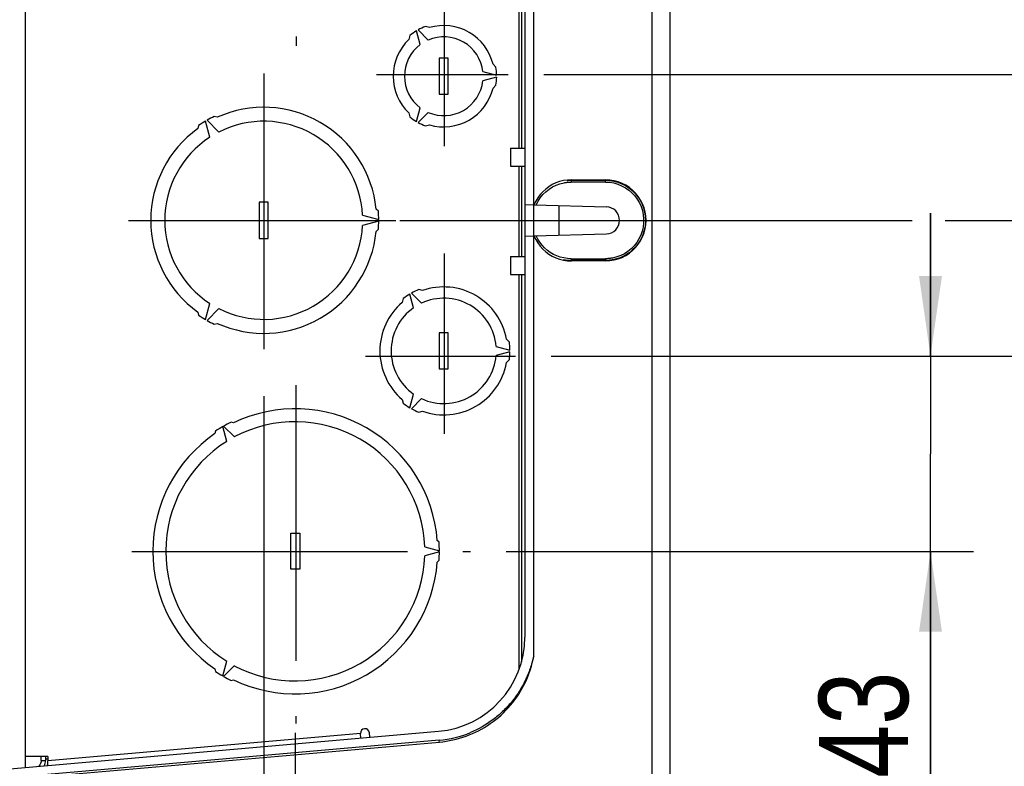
# Model space of a CAD drawing. Header units: inches. Extents: x 0 to 117, y 0 to 83.
# Tile 51 of 57: x 53.02 to 61.63, y 64.61 to 71.14. Entities that reach past the tile are written whole.
import ezdxf

# ---------------------------------------------------------------- set-up
doc = ezdxf.new("R2010")
doc.units = ezdxf.units.IN
doc.header["$LTSCALE"] = 6.431102
doc.header["$MEASUREMENT"] = 0
doc.linetypes.add('CENTER', pattern=[0.6, 0.375, -0.075, 0.075, -0.075])
doc.layers.get('0').update_dxf_attribs({"linetype": 'CONTINUOUS'})
doc.layers.add('DEFAULT_1', color=7, linetype='CENTER')
doc.styles.get("Standard").update_dxf_attribs({"font": 'txt', "width": 0.8})
doc.dimstyles.new('DIMSTYLE_1', dxfattribs={"dimtxt": 0.78125, "dimasz": 0.7, "dimexe": 0.18, "dimexo": 0.0625, "dimgap": 0.09, "dimtad": 1, "dimdec": 0, "dimzin": 4, "dimdsep": 46, "dimtxsty": 'STANDARD', "dimblk": '_FILLED', "dimblk1": '_FILLED', "dimblk2": '_FILLED', "dimcen": 0.09, "dimadec": 0, "dimazin": 0, "dimtfac": 1, "dimtdec": 0, "dimtofl": 0, "dimtmove": 0, "dimatfit": 3, "dimldrblk": '_FILLED', "dimfxl": 1, "dimtolj": 1, "dimtzin": 4, "dimarcsym": 0})
doc.dimstyles.new('DIMSTYLE_2', dxfattribs={"dimtxt": 0.78125, "dimasz": 0.7, "dimexe": 0.18, "dimexo": 0.0625, "dimgap": 0.09, "dimtad": 1, "dimdec": 3, "dimzin": 4, "dimdsep": 46, "dimtxsty": 'STANDARD', "dimblk": '_FILLED', "dimblk1": '_FILLED', "dimblk2": '_FILLED', "dimcen": 0.09, "dimadec": 0, "dimazin": 0, "dimtfac": 1, "dimtdec": 3, "dimtofl": 0, "dimtmove": 0, "dimatfit": 3, "dimldrblk": '_FILLED', "dimfxl": 1, "dimtolj": 1, "dimtzin": 4, "dimarcsym": 0})

# ---------------------------------------------------------------- blocks, each defined once
blk = doc.blocks.new('_FILLED')
at = {"color": 0, "linetype": 'BYBLOCK'}
blk.add_solid([(0, 0), (-1, 0.143), (-1, -0.143)], dxfattribs=at)
blk = doc.blocks.new('*D4')
at = {"color": 7, "linetype": 'CONTINUOUS'}
for p, q in [((55.1567, 67.8456), (55.1567, 62.2753)), ((55.4323, 64.9012), (55.4323, 62.2753)), ((55.1567, 62.6503), (53.9067, 62.6503)), ((53.9067, 62.6503), (55.2945, 62.6503)), ((58.8666, 62.6503), (55.2945, 62.6503)), ((55.4323, 62.6503), (58.8666, 62.6503))]:
    blk.add_line(p, q, dxfattribs=at)
at = {"color": 7, "linetype": 'CONTINUOUS', "xscale": 0.7, "yscale": 0.7, "zscale": 0.7}
blk.add_blockref('_FILLED', (55.1567, 62.6503), dxfattribs=at)
at = {"color": 7, "linetype": 'CONTINUOUS', "xscale": 0.7, "yscale": 0.7, "zscale": 0.7, "rotation": 180}
blk.add_blockref('_FILLED', (55.4323, 62.6503), dxfattribs=at)
at = {"color": 7, "linetype": 'CONTINUOUS', "insert": (58.2416, 63.6269), "char_height": 0.7812, "width": 0.625, "attachment_point": 1, "line_spacing_factor": 0.9}
blk.add_mtext('7', dxfattribs=at)
blk = doc.blocks.new('*D5')
at = {"color": 7, "linetype": 'CONTINUOUS'}
for p, q in [((64.7011, 72.446), (64.7011, 74.4851)), ((64.7011, 74.4851), (64.7011, 71.5521)), ((61.2727, 72.446), (65.0761, 72.446)), ((64.7011, 69.4081), (64.7011, 71.5521)), ((57.6076, 70.6581), (65.0761, 70.6581)), ((64.7011, 70.6581), (64.7011, 69.4081))]:
    blk.add_line(p, q, dxfattribs=at)
at = {"color": 7, "linetype": 'CONTINUOUS', "xscale": 0.7, "yscale": 0.7, "zscale": 0.7}
for p, rotation in [((64.7011, 72.446), 270), ((64.7011, 70.6581), 90)]:
    blk.add_blockref('_FILLED', p, dxfattribs=dict(at, rotation=rotation))
at = {"color": 7, "linetype": 'CONTINUOUS', "insert": (63.7246, 73.2351), "char_height": 0.78125, "width": 1.25, "attachment_point": 1, "rotation": 90, "line_spacing_factor": 0.9}
blk.add_mtext('45', dxfattribs=at)
blk = doc.blocks.new('*D6')
at = {"color": 7, "linetype": 'CONTINUOUS'}
for p, q in [((66.3889, 70.6581), (66.3889, 71.9081)), ((66.3889, 71.9081), (66.3889, 70.0186)), ((57.6076, 70.6581), (66.7639, 70.6581)), ((66.3889, 66.4918), (66.3889, 70.0186)), ((56.3478, 69.379), (60.8292, 69.379)), ((61.1184, 69.379), (66.7639, 69.379)), ((66.3889, 69.379), (66.3889, 66.4918))]:
    blk.add_line(p, q, dxfattribs=at)
at = {"color": 7, "linetype": 'CONTINUOUS', "xscale": 0.7, "yscale": 0.7, "zscale": 0.7}
for p, rotation in [((66.3889, 70.6581), 270), ((66.3889, 69.379), 90)]:
    blk.add_blockref('_FILLED', p, dxfattribs=dict(at, rotation=rotation))
at = {"color": 7, "linetype": 'CONTINUOUS', "insert": (65.4123, 67.7418), "char_height": 0.78125, "width": 1.25, "attachment_point": 3, "rotation": 90, "line_spacing_factor": 0.9}
blk.add_mtext('32', dxfattribs=at)
blk = doc.blocks.new('*D7')
at = {"color": 7, "linetype": 'CONTINUOUS'}
for p, q in [((63.5539, 69.379), (63.5539, 70.629)), ((63.5539, 70.629), (63.5539, 68.7865)), ((62.1592, 69.379), (63.9289, 69.379)), ((63.5539, 65.7189), (63.5539, 68.7865)), ((57.671, 68.1939), (63.9289, 68.1939)), ((63.5539, 68.1939), (63.5539, 65.7189))]:
    blk.add_line(p, q, dxfattribs=at)
at = {"color": 7, "linetype": 'CONTINUOUS', "xscale": 0.7, "yscale": 0.7, "zscale": 0.7}
for p, rotation in [((63.5539, 69.379), 270), ((63.5539, 68.1939), 90)]:
    blk.add_blockref('_FILLED', p, dxfattribs=dict(at, rotation=rotation))
at = {"color": 7, "linetype": 'CONTINUOUS', "insert": (62.5773, 66.9689), "char_height": 0.78125, "width": 1.25, "attachment_point": 3, "rotation": 90, "line_spacing_factor": 0.9}
blk.add_mtext('30', dxfattribs=at)
blk = doc.blocks.new('*D8')
at = {"color": 7, "linetype": 'CONTINUOUS'}
for p, q in [((60.9888, 68.1939), (60.9888, 69.4439)), ((60.9888, 69.4439), (60.9888, 67.3398)), ((57.671, 68.1939), (61.3638, 68.1939)), ((60.9888, 64.186), (60.9888, 67.3398)), ((57.2769, 66.4856), (61.3638, 66.4856)), ((60.9888, 66.4856), (60.9888, 64.186))]:
    blk.add_line(p, q, dxfattribs=at)
at = {"color": 7, "linetype": 'CONTINUOUS', "xscale": 0.7, "yscale": 0.7, "zscale": 0.7}
for p, rotation in [((60.9888, 68.1939), 270), ((60.9888, 66.4856), 90)]:
    blk.add_blockref('_FILLED', p, dxfattribs=dict(at, rotation=rotation))
at = {"color": 7, "linetype": 'CONTINUOUS', "insert": (60.0122, 65.436), "char_height": 0.78125, "width": 1.25, "attachment_point": 3, "rotation": 90, "line_spacing_factor": 0.9}
blk.add_mtext('43', dxfattribs=at)

msp = doc.modelspace()

# ---------------------------------------------------------------- linework, layer by layer
at = {"color": 7, "linetype": 'CONTINUOUS'}
for p, q in [((53.0701, 74.323), (53.0701, 64.5983)), ((57.3905, 70.0118), (57.3905, 73.4639)), ((57.411, 73.399), (57.411, 70.0118)), ((57.519, 65.5702), (57.519, 73.3512)), ((57.4402, 73.1831), (57.4402, 65.7383)), ((58.5536, 64.3728), (58.5536, 71.4006)), ((58.7083, 71.3898), (58.7083, 64.3728)), ((56.6064, 71.0666), (56.5718, 71.0759)), ((56.4354, 70.9972), (56.4262, 70.9626)), ((56.5257, 70.918), (56.4935, 71.0384)), ((56.5071, 71.0463), (56.5952, 70.9581)), ((56.7709, 70.7992), (56.6922, 70.7992)), ((56.6922, 70.7992), (56.6922, 70.4843)), ((56.7709, 70.4843), (56.7709, 70.7992)), ((57.1874, 70.7205), (57.1621, 70.7458)), ((57.0737, 70.6819), (57.1941, 70.6496)), ((57.1941, 70.6339), (57.0737, 70.6016)), ((57.1621, 70.5377), (57.1874, 70.563)), ((56.6922, 70.4843), (56.7709, 70.4843)), ((56.4935, 70.2451), (56.5257, 70.3655)), ((54.7504, 70.2827), (54.7235, 70.2899)), ((56.4262, 70.321), (56.4354, 70.2864)), ((56.5952, 70.3254), (56.5071, 70.2373)), ((54.5871, 70.2111), (54.5799, 70.1842)), ((54.6847, 70.1081), (54.6469, 70.2492)), ((54.6606, 70.2571), (54.7638, 70.1538)), ((56.5718, 70.2076), (56.6064, 70.2169)), ((57.315, 70.0118), (57.4402, 70.0118)), ((57.315, 70.0118), (57.315, 69.8544)), ((57.315, 69.8544), (57.4402, 69.8544)), ((57.3905, 69.067), (57.3905, 69.8544)), ((57.411, 69.8544), (57.411, 69.067)), ((57.651, 69.676), (57.6233, 69.6555)), ((57.6805, 69.6937), (57.651, 69.676)), ((57.712, 69.7087), (57.6805, 69.6937)), ((57.6824, 69.6738), (57.7142, 69.6894)), ((57.7445, 69.7203), (57.712, 69.7087)), ((57.7142, 69.6894), (57.7479, 69.7017)), ((57.7778, 69.7287), (57.7445, 69.7203)), ((57.7479, 69.7017), (57.7834, 69.7107)), ((57.8123, 69.7338), (57.7778, 69.7287)), ((57.7834, 69.7107), (57.7904, 69.712)), ((57.7904, 69.712), (57.7973, 69.7131)), ((57.7973, 69.7131), (57.8043, 69.714)), ((57.8043, 69.714), (57.8113, 69.7148)), ((57.8099, 69.7305), (57.8172, 69.7312)), ((57.8113, 69.7148), (57.8183, 69.7155)), ((57.8478, 69.7357), (57.8123, 69.7338)), ((57.8172, 69.7312), (57.8246, 69.7317)), ((57.8183, 69.7155), (57.8253, 69.716)), ((57.8246, 69.7317), (57.8319, 69.7321)), ((57.8253, 69.716), (57.8323, 69.7164)), ((57.8319, 69.7321), (57.8393, 69.7323)), ((57.8323, 69.7164), (57.8394, 69.7166)), ((57.8393, 69.7323), (57.8467, 69.7324)), ((57.8394, 69.7166), (57.8464, 69.7167)), ((57.8465, 69.7265), (57.8464, 69.7219)), ((57.8464, 69.7219), (57.8464, 69.7167)), ((58.1449, 69.7167), (57.8464, 69.7167)), ((57.8466, 69.73), (57.8465, 69.7284)), ((57.8465, 69.7284), (57.8465, 69.7265)), ((57.8467, 69.7324), (57.8466, 69.732)), ((57.8466, 69.732), (57.8466, 69.7312)), ((57.8466, 69.7312), (57.8466, 69.73)), ((57.8478, 69.7357), (57.8467, 69.7324)), ((57.8467, 69.7324), (58.1452, 69.7324)), ((57.8478, 69.7357), (58.1463, 69.7357)), ((58.1449, 69.7219), (58.145, 69.7265)), ((58.1449, 69.7167), (58.1449, 69.7219)), ((58.1449, 69.7167), (58.1824, 69.7144)), ((58.145, 69.7284), (58.1451, 69.73)), ((58.145, 69.7265), (58.145, 69.7284)), ((58.1451, 69.732), (58.1452, 69.7324)), ((58.1451, 69.7312), (58.1451, 69.732)), ((58.1451, 69.73), (58.1451, 69.7312)), ((58.1452, 69.7324), (58.1819, 69.7305)), ((58.1842, 69.7336), (58.1463, 69.7357)), ((58.1819, 69.7305), (58.2182, 69.7247)), ((58.1824, 69.7144), (58.2187, 69.7084)), ((58.2208, 69.7278), (58.1842, 69.7336)), ((58.2182, 69.7247), (58.2536, 69.7152)), ((58.2187, 69.7084), (58.2535, 69.6986)), ((58.2561, 69.7183), (58.2208, 69.7278)), ((58.2535, 69.6986), (58.2874, 69.6848)), ((58.2536, 69.7152), (58.2879, 69.7021)), ((58.2906, 69.705), (58.2561, 69.7183)), ((58.2874, 69.6848), (58.3199, 69.6673)), ((58.2879, 69.7021), (58.3207, 69.6854)), ((58.3238, 69.688), (58.2906, 69.705)), ((58.3207, 69.6854), (58.3515, 69.6654)), ((58.3547, 69.668), (58.3238, 69.688)), ((57.5743, 69.6066), (57.5538, 69.579)), ((57.5975, 69.6322), (57.5743, 69.6066)), ((57.5758, 69.5792), (57.5982, 69.6067)), ((57.6233, 69.6555), (57.5975, 69.6322)), ((57.5982, 69.6067), (57.6237, 69.6319)), ((57.6237, 69.6319), (57.6521, 69.6545)), ((57.6521, 69.6545), (57.6824, 69.6738)), ((58.3199, 69.6673), (58.35, 69.6466)), ((58.35, 69.6466), (58.3776, 69.6227)), ((58.3515, 69.6654), (58.38, 69.6423)), ((58.3833, 69.6447), (58.3547, 69.668)), ((58.3776, 69.6227), (58.4026, 69.5957)), ((58.38, 69.6423), (58.406, 69.6163)), ((58.4096, 69.6184), (58.3833, 69.6447)), ((58.4026, 69.5957), (58.4244, 69.5665)), ((58.406, 69.6163), (58.4291, 69.5877)), ((58.4328, 69.5898), (58.4096, 69.6184)), ((58.4529, 69.5589), (58.4328, 69.5898)), ((55.1961, 69.5394), (55.1174, 69.5394)), ((55.1174, 69.5394), (55.1174, 69.2244)), ((55.1961, 69.2244), (55.1961, 69.5394)), ((57.4418, 69.5192), (57.5205, 69.517)), ((57.5359, 69.5491), (57.5205, 69.517)), ((57.523, 69.517), (58.1537, 69.4995)), ((57.5538, 69.579), (57.5359, 69.5491)), ((57.5396, 69.5165), (57.5563, 69.5492)), ((57.5563, 69.5492), (57.5758, 69.5792)), ((57.7373, 69.511), (57.7373, 69.2518)), ((58.4244, 69.5665), (58.4428, 69.5351)), ((58.4291, 69.5877), (58.4491, 69.5569)), ((58.4428, 69.5351), (58.4578, 69.5015)), ((58.4491, 69.5569), (58.4658, 69.5242)), ((58.4698, 69.5257), (58.4529, 69.5589)), ((58.4658, 69.5242), (58.4789, 69.4899)), ((58.4831, 69.4913), (58.4698, 69.5257)), ((56.0217, 69.4276), (56.1628, 69.3898)), ((56.1597, 69.4607), (56.14, 69.4803)), ((58.4578, 69.5015), (58.469, 69.4669)), ((58.469, 69.4669), (58.4763, 69.4313)), ((58.4763, 69.4313), (58.4798, 69.3947)), ((58.4789, 69.4899), (58.4885, 69.4544)), ((58.4926, 69.4559), (58.4831, 69.4913)), ((58.4885, 69.4544), (58.4942, 69.4181)), ((58.4984, 69.4193), (58.4926, 69.4559)), ((58.4942, 69.4181), (58.4961, 69.3814)), ((58.5006, 69.3814), (58.4984, 69.4193)), ((56.1628, 69.374), (56.0217, 69.3362)), ((58.4793, 69.3584), (58.4748, 69.3223)), ((58.4798, 69.3947), (58.4793, 69.3584)), ((58.4946, 69.3491), (58.4902, 69.3171)), ((58.4926, 69.3069), (58.4984, 69.3436)), ((58.4961, 69.3814), (58.4946, 69.3491)), ((58.4984, 69.3436), (58.5006, 69.3814)), ((56.14, 69.2835), (56.1597, 69.3032)), ((57.4418, 69.2436), (57.5205, 69.2458)), ((57.5205, 69.2458), (57.5359, 69.2137)), ((57.523, 69.2459), (58.1537, 69.2634)), ((57.5545, 69.2169), (57.5396, 69.2463)), ((58.4542, 69.2522), (58.4383, 69.2194)), ((58.4663, 69.2865), (58.4542, 69.2522)), ((58.4726, 69.255), (58.4596, 69.2254)), ((58.4748, 69.3223), (58.4663, 69.2865)), ((58.4698, 69.2371), (58.4831, 69.2716)), ((58.4828, 69.2857), (58.4726, 69.255)), ((58.4902, 69.3171), (58.4828, 69.2857)), ((58.4831, 69.2716), (58.4926, 69.3069)), ((55.1174, 69.2244), (55.1961, 69.2244)), ((57.5359, 69.2137), (57.5538, 69.1839)), ((57.5538, 69.1839), (57.5743, 69.1562)), ((57.5717, 69.1895), (57.5545, 69.2169)), ((57.5911, 69.1642), (57.5717, 69.1895)), ((57.6131, 69.1407), (57.5911, 69.1642)), ((58.3962, 69.1595), (58.3705, 69.1336)), ((58.4188, 69.1882), (58.3962, 69.1595)), ((58.4257, 69.1705), (58.4051, 69.1455)), ((58.4096, 69.1444), (58.4328, 69.173)), ((58.4383, 69.2194), (58.4188, 69.1882)), ((58.4439, 69.1972), (58.4257, 69.1705)), ((58.4328, 69.173), (58.4529, 69.2039)), ((58.4596, 69.2254), (58.4439, 69.1972)), ((58.4529, 69.2039), (58.4698, 69.2371)), ((57.5743, 69.1562), (57.5975, 69.1307)), ((57.5975, 69.1307), (57.6233, 69.1073)), ((57.6373, 69.1194), (57.6131, 69.1407)), ((57.6233, 69.1073), (57.651, 69.0868)), ((57.6633, 69.1006), (57.6373, 69.1194)), ((57.651, 69.0868), (57.6805, 69.0691)), ((57.6909, 69.0845), (57.6633, 69.1006)), ((57.7202, 69.0709), (57.6909, 69.0845)), ((58.2788, 69.0741), (58.2444, 69.0614)), ((58.3112, 69.0903), (58.2788, 69.0741)), ((58.2906, 69.0579), (58.3238, 69.0748)), ((58.3309, 69.0836), (58.3027, 69.0678)), ((58.3419, 69.1102), (58.3112, 69.0903)), ((58.3238, 69.0748), (58.3547, 69.0949)), ((58.3575, 69.1019), (58.3309, 69.0836)), ((58.3705, 69.1336), (58.3419, 69.1102)), ((58.3547, 69.0949), (58.3833, 69.1181)), ((58.3823, 69.1226), (58.3575, 69.1019)), ((58.4051, 69.1455), (58.3823, 69.1226)), ((58.3833, 69.1181), (58.4096, 69.1444)), ((57.315, 69.067), (57.4402, 69.067)), ((57.315, 69.067), (57.315, 68.9095)), ((57.6805, 69.0691), (57.712, 69.0542)), ((57.712, 69.0542), (57.7445, 69.0425)), ((57.7505, 69.0602), (57.7202, 69.0709)), ((57.7445, 69.0425), (57.7778, 69.0341)), ((57.7815, 69.0526), (57.7505, 69.0602)), ((57.7778, 69.0341), (57.8123, 69.029)), ((57.8124, 69.0321), (57.7784, 69.0371)), ((57.8135, 69.0479), (57.7815, 69.0526)), ((57.8123, 69.029), (57.8478, 69.0271)), ((57.8467, 69.0304), (57.8124, 69.0321)), ((57.8464, 69.0462), (57.8135, 69.0479)), ((57.8464, 69.0462), (57.8464, 69.0409)), ((57.8464, 69.0462), (58.1449, 69.0462)), ((57.8464, 69.0409), (57.8465, 69.0363)), ((57.8465, 69.0363), (57.8465, 69.0344)), ((57.8465, 69.0344), (57.8466, 69.0328)), ((57.8466, 69.0328), (57.8466, 69.0316)), ((57.8466, 69.0316), (57.8466, 69.0308)), ((57.8466, 69.0308), (57.8467, 69.0304)), ((57.8467, 69.0304), (57.8478, 69.0271)), ((58.1452, 69.0304), (57.8467, 69.0304)), ((58.1463, 69.0271), (57.8478, 69.0271)), ((58.1449, 69.0409), (58.1449, 69.0462)), ((58.152, 69.0462), (58.1449, 69.0462)), ((58.145, 69.0363), (58.1449, 69.0409)), ((58.145, 69.0344), (58.145, 69.0363)), ((58.1451, 69.0328), (58.145, 69.0344)), ((58.1451, 69.0316), (58.1451, 69.0328)), ((58.1451, 69.0308), (58.1451, 69.0316)), ((58.1452, 69.0304), (58.1451, 69.0308)), ((58.1526, 69.0305), (58.1452, 69.0304)), ((58.1463, 69.0271), (58.1842, 69.0293)), ((58.159, 69.0465), (58.152, 69.0462)), ((58.1599, 69.0307), (58.1526, 69.0305)), ((58.166, 69.0468), (58.159, 69.0465)), ((58.1673, 69.0311), (58.1599, 69.0307)), ((58.1731, 69.0473), (58.166, 69.0468)), ((58.1746, 69.0317), (58.1673, 69.0311)), ((58.1801, 69.048), (58.1731, 69.0473)), ((58.182, 69.0324), (58.1746, 69.0317)), ((58.1871, 69.0488), (58.1801, 69.048)), ((58.1893, 69.0332), (58.182, 69.0324)), ((58.1842, 69.0293), (58.2208, 69.0351)), ((58.194, 69.0498), (58.1871, 69.0488)), ((58.1966, 69.0342), (58.1893, 69.0332)), ((58.201, 69.0509), (58.194, 69.0498)), ((58.2039, 69.0354), (58.1966, 69.0342)), ((58.2079, 69.0521), (58.201, 69.0509)), ((58.2111, 69.0367), (58.2039, 69.0354)), ((58.2444, 69.0614), (58.2079, 69.0521)), ((58.2426, 69.0442), (58.2111, 69.0367)), ((58.2208, 69.0351), (58.2561, 69.0445)), ((58.2732, 69.0546), (58.2426, 69.0442)), ((58.2561, 69.0445), (58.2906, 69.0579)), ((58.3027, 69.0678), (58.2732, 69.0546)), ((57.315, 68.9095), (57.4402, 68.9095)), ((57.3905, 65.4575), (57.3905, 68.9095)), ((57.411, 68.9095), (57.411, 65.5223)), ((56.4675, 68.6176), (56.4354, 68.7374)), ((56.449, 68.7453), (56.5367, 68.6576)), ((56.5456, 68.7674), (56.5131, 68.7761)), ((54.6469, 68.5146), (54.6847, 68.6557)), ((56.3767, 68.6974), (56.368, 68.6649)), ((54.5799, 68.5796), (54.5871, 68.5527)), ((54.7638, 68.61), (54.6606, 68.5067)), ((54.7235, 68.474), (54.7504, 68.4812)), ((56.7709, 68.3977), (56.6922, 68.3977)), ((56.6922, 68.3977), (56.6922, 68.0827)), ((56.7709, 68.0827), (56.7709, 68.3977)), ((57.3049, 68.3189), (57.2811, 68.3427)), ((57.1904, 68.2802), (57.3102, 68.2481)), ((57.3102, 68.2323), (57.1904, 68.2002)), ((57.2811, 68.1377), (57.3049, 68.1614)), ((56.6922, 68.0827), (56.7709, 68.0827)), ((56.368, 67.8155), (56.3767, 67.783)), ((56.4354, 67.743), (56.4675, 67.8628)), ((56.5367, 67.8228), (56.449, 67.7351)), ((56.5131, 67.7043), (56.5456, 67.713)), ((54.8931, 67.6115), (54.8713, 67.6174)), ((54.735, 67.5386), (54.7291, 67.5169)), ((54.833, 67.4496), (54.7985, 67.5782)), ((54.8053, 67.5821), (54.8995, 67.4879)), ((55.393, 66.6457), (55.4717, 66.6457)), ((55.393, 66.3307), (55.393, 66.6457)), ((55.4717, 66.6457), (55.4717, 66.3307)), ((56.6907, 66.567), (56.6748, 66.5829)), ((56.5646, 66.5266), (56.6932, 66.4922)), ((56.6932, 66.4843), (56.5646, 66.4498)), ((56.6748, 66.3936), (56.6907, 66.4095)), ((55.4717, 66.3307), (55.393, 66.3307)), ((54.7291, 65.4595), (54.735, 65.4378)), ((54.7985, 65.3983), (54.833, 65.5269)), ((54.8995, 65.4885), (54.8053, 65.3943)), ((54.8713, 65.3591), (54.8931, 65.3649)), ((52.8725, 64.5811), (56.6853, 64.9146)), ((56.0031, 64.8948), (53.267, 64.6554)), ((56.0065, 64.8552), (56.0031, 64.8948)), ((56.085, 64.8621), (56.0815, 64.9017)), ((56.6924, 64.8362), (53.1971, 64.5304)), ((53.2076, 64.5155), (56.6934, 64.8205)), ((56.6935, 64.8205), (56.6926, 64.832)), ((53.267, 64.6944), (53.0701, 64.6944)), ((53.21, 64.6608), (53.21, 64.6944)), ((53.2473, 64.6944), (53.2473, 64.6608)), ((53.267, 64.6944), (53.267, 64.6554)), ((53.21, 64.6608), (53.2473, 64.6608)), ((53.2672, 64.6722), (53.2474, 64.6725)), ((53.2638, 64.6309), (53.2619, 64.6158)), ((53.267, 64.6451), (53.267, 64.6554)), ((53.267, 64.6156), (53.267, 64.6451))]:
    msp.add_line(p, q, dxfattribs=at)
for centre, radius, start, end in [((56.7316, 70.6418), 0.4626, 110.19981, 119.02471), ((56.7316, 70.6418), 0.4429, 13.59051, 106.40949), ((56.7316, 70.6418), 0.4626, 120.97529, 129.80019), ((56.7316, 70.6418), 0.3445, 6.69002, 113.30998), ((56.7316, 70.6418), 0.4429, 133.59051, 226.40949), ((56.7316, 70.6418), 0.3445, 126.69002, 233.30998), ((56.7316, 70.6418), 0.4626, 0.97529, 9.80019), ((56.7316, 70.6418), 0.4626, 350.19981, 359.02471), ((56.7316, 70.6418), 0.3445, 246.69002, 353.30998), ((56.7316, 70.6418), 0.4429, 253.59051, 346.40949), ((55.1567, 69.3819), 0.9882, 5.71623, 114.28377), ((55.1567, 69.3819), 1.006, 115.51104, 119.55156), ((56.7316, 70.6418), 0.4626, 230.19981, 239.02471), ((55.1567, 69.3819), 1.006, 120.44844, 124.48896), ((55.1567, 69.3819), 0.8661, 3.0229, 116.9771), ((56.7316, 70.6418), 0.4626, 240.97529, 249.80019), ((55.1567, 69.3819), 0.9882, 125.71623, 234.28377), ((55.1567, 69.3819), 0.8661, 123.0229, 236.9771), ((55.1567, 69.3819), 1.006, 0.44844, 4.48896), ((58.1504, 69.3814), 0.1181, 271.58748, 88.41252), ((55.1567, 69.3819), 0.8661, 243.0229, 356.9771), ((55.1567, 69.3819), 1.006, 355.51104, 359.55156), ((55.1567, 69.3819), 0.9882, 245.71623, 354.28377), ((56.7316, 68.2402), 0.5787, 120.77956, 127.8196), ((56.7316, 68.2402), 0.5787, 112.1804, 119.22044), ((56.7316, 68.2402), 0.5591, 10.56728, 109.43272), ((56.7316, 68.2402), 0.5591, 130.56728, 229.43272), ((56.7316, 68.2402), 0.4606, 4.97831, 115.02169), ((56.7316, 68.2402), 0.4606, 124.97831, 235.02169), ((55.1567, 69.3819), 1.006, 235.51104, 239.55156), ((55.1567, 69.3819), 1.006, 240.44844, 244.48896), ((56.7316, 68.2402), 0.5787, 0.77956, 7.8196), ((56.7316, 68.2402), 0.5787, 352.1804, 359.22044), ((56.7316, 68.2402), 0.4606, 244.97831, 355.02169), ((56.7316, 68.2402), 0.5591, 250.56728, 349.43272), ((56.7316, 68.2402), 0.5787, 232.1804, 239.22044), ((55.4323, 66.4882), 1.2461, 4.35598, 115.64402), ((56.7316, 68.2402), 0.5787, 240.77956, 247.8196), ((55.4323, 66.4882), 1.2608, 116.41948, 119.82109), ((55.4323, 66.4882), 1.1329, 1.9422, 118.0578), ((55.4323, 66.4882), 1.2608, 120.17891, 123.58052), ((55.4323, 66.4882), 1.2461, 124.35598, 235.64402), ((55.4323, 66.4882), 1.1329, 121.9422, 238.0578), ((55.4323, 66.4882), 1.2608, 0.17891, 3.58052), ((55.4323, 66.4882), 1.1329, 241.9422, 358.0578), ((55.4323, 66.4882), 1.2608, 356.41948, 359.82109), ((55.4323, 66.4882), 1.2461, 244.35598, 355.64402), ((56.6134, 65.7383), 0.8268, 275, 360), ((55.4323, 66.4882), 1.2608, 236.41948, 239.82109), ((55.4323, 66.4882), 1.2608, 240.17891, 243.58052), ((56.0423, 64.8982), 0.0394, 5, 185), ((56.6134, 65.7383), 0.9055, 274.99976, 292.88184), ((53.1292, 64.6608), 0.1181, 336.06911, 360)]:
    msp.add_arc(centre, radius, start, end, dxfattribs=at)
for points, knots in [([(56.9272, 64.8722), (57.0756, 64.9258), (57.3492, 65.1146), (57.4894, 65.4152), (57.519, 65.5702)], [0, 0, 0, 0, 0.499979, 1, 1, 1, 1]), ([(57.519, 65.5702), (57.5151, 65.5675), (57.5152, 65.5562), (57.5091, 65.5392), (57.5038, 65.516), (57.4955, 65.4892), (57.4839, 65.4536), (57.4673, 65.4097), (57.4368, 65.3413), (57.391, 65.2593), (57.3246, 65.1683), (57.2478, 65.086), (57.1331, 64.9893), (57.0341, 64.9337), (56.9655, 64.904)], [0, 0, 0, 0, 0.015727, 0.031229, 0.062545, 0.093832, 0.125118, 0.187681, 0.250242, 0.375298, 0.500344, 0.625379, 0.750406, 1, 1, 1, 1])]:
    msp.add_open_spline(points, degree=3, knots=knots, dxfattribs=at)
for points in [[(56.6934, 64.8205), (56.7729, 64.8279), (56.8521, 64.8451), (56.9272, 64.8722)], [(53.21, 64.6608), (53.21, 64.6422), (53.2026, 64.6227), (53.1904, 64.6088)]]:
    msp.add_open_spline(points, degree=3, dxfattribs=at)
at = {"layer": 'DEFAULT_1', "color": 7, "linetype": 'CENTER'}
for p, q in [((55.4407, 73.8819), (55.4407, 70.9065)), ((56.7342, 71.2872), (56.7342, 70.029)), ((55.1588, 70.6669), (55.1588, 68.0912)), ((56.143, 70.6581), (57.2951, 70.6581)), ((53.9745, 69.379), (56.3134, 69.379)), ((56.7363, 69.0907), (56.7363, 67.5143)), ((56.0473, 68.1939), (57.3585, 68.1939)), ((55.436, 67.9422), (55.436, 64.9816)), ((54.0038, 66.4856), (56.9644, 66.4856))]:
    msp.add_line(p, q, dxfattribs=at)

# ---------------------------------------------------------------- dimensions: what is measured, and where the dimension line sits
at = {"color": 7, "linetype": 'CONTINUOUS'}
for base, p1, p2, angle, picture, middle in [((64.7011, 70.6581), (61.2727, 72.446), (57.6076, 70.6581), 270, '*D5', (64.1152, 73.8601)), ((66.3889, 70.6581), (56.3478, 69.379), (57.6076, 70.6581), 90, '*D6', (66.363, 65.9993)), ((63.5539, 68.1939), (62.1592, 69.379), (57.671, 68.1939), 270, '*D7', (63.528, 65.2264)), ((60.9888, 68.1939), (57.2769, 66.4856), (57.671, 68.1939), 90, '*D8', (60.9629, 63.6935))]:
    dim = msp.add_linear_dim(base=base, p1=p1, p2=p2, angle=angle, dimstyle='DIMSTYLE_1', dxfattribs=at)
    dim.commit()
    dim.dimension.update_dxf_attribs({"geometry": picture, "text_midpoint": middle, "dimtype": 160})
dim = msp.add_linear_dim(base=(55.4323, 62.6503), p1=(55.1567, 67.8456), p2=(55.4323, 64.9012), dimstyle='DIMSTYLE_2', dxfattribs=at)
dim.commit()
dim.dimension.update_dxf_attribs({"geometry": '*D4', "text_midpoint": (58.5541, 63.2363), "dimtype": 160})

doc.saveas('drawing.dxf')
